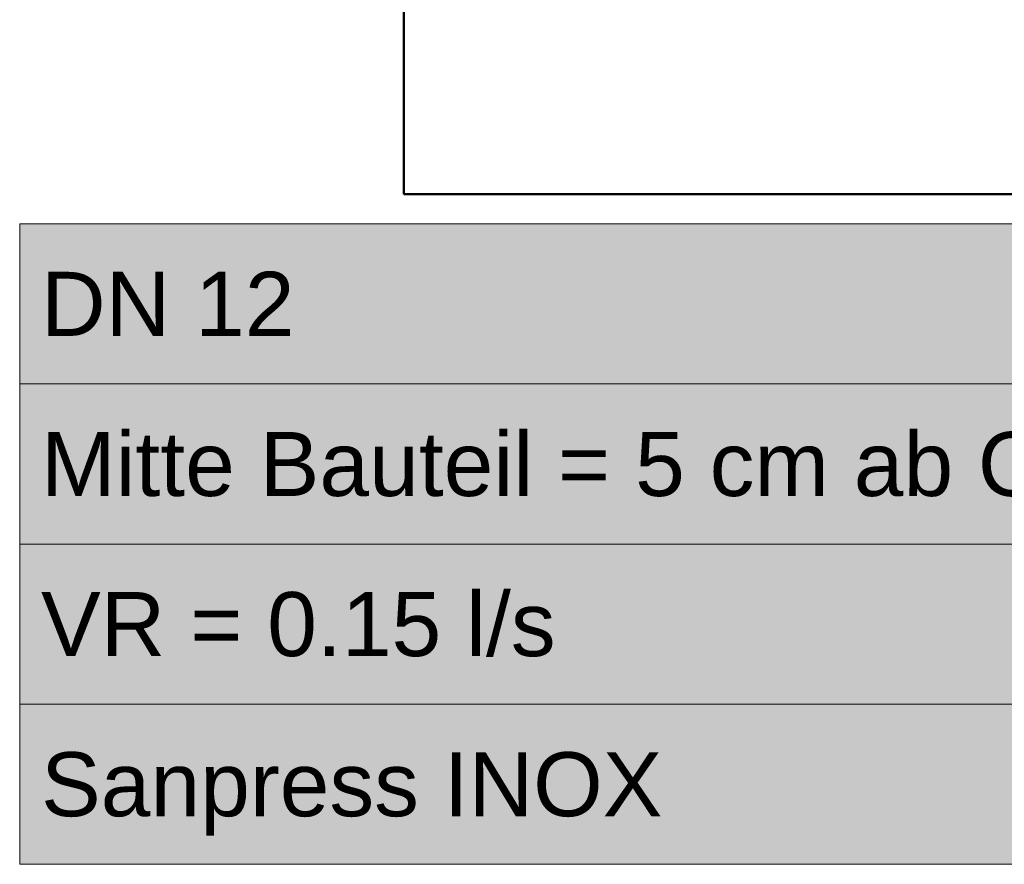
# Model space of a CAD drawing. Extents: x -132 to 668, y -61 to 533.
# Tile 16 of 256: x -15 to 16, y 147 to 173. Entities that reach past the tile are written whole.
import ezdxf

# ---------------------------------------------------------------- set-up
doc = ezdxf.new("R2010")
doc.units = 0
doc.layers.get('0').update_dxf_attribs({"lineweight": 5})
doc.layers.add('S_Warmwasser_Beschriftung-OG', color=1, linetype='Continuous', lineweight=18, true_color=0xff0000)
doc.layers.add('X_Geometrie-A07AMLO61N', color=3, linetype='Continuous', lineweight=50, true_color=0x00ff00)
doc.styles.get("Standard").update_dxf_attribs({"font": 'arial.ttf'})

# ---------------------------------------------------------------- blocks, each defined once
blk = doc.blocks.new('Referenz-A07AMLO71N', base_point=(-89.161, -60.051))
at = {"layer": 'X_Geometrie-A07AMLO61N', "color": 0, "linetype": 'Continuous', "ltscale": 0.5}
for p, q in [((-2.563, 254.933), (-2.563, 167.883)), ((-2.563, 167.883), (94.537, 167.883))]:
    blk.add_line(p, q, dxfattribs=at)
blk = doc.blocks.new('Bauteilbeschriftung-A07AMLQ51N', base_point=(-14.564, 146.957))
at = {"color": 0, "lineweight": -2}
for p, q in [((-14.564, 166.957), (24.085, 166.957)), ((-14.564, 146.957), (-14.564, 166.957)), ((24.085, 166.957), (24.085, 146.957)), ((-14.564, 161.957), (24.085, 161.957)), ((-14.564, 156.957), (24.085, 156.957)), ((-14.564, 151.957), (24.085, 151.957)), ((24.085, 146.957), (-14.564, 146.957))]:
    blk.add_line(p, q, dxfattribs=at)
at = {"color": 0, "linetype": 'ByBlock', "lineweight": -2, "ltscale": 0.18}
blk.add_line((24.085, 156.957), (39.886, 156.957), dxfattribs=at)
at = {"color": 7, "linetype": 'ByBlock', "lineweight": -2, "ltscale": 0.18, "true_color": 0xffffff}
for points in [[(-14.564, 146.957), (24.085, 146.957), (-14.564, 166.957)], [(24.085, 146.957), (-14.564, 166.957), (24.085, 166.957)]]:
    blk.add_solid(points, dxfattribs=at)
at = {"color": 0, "linetype": 'ByBlock', "lineweight": -2, "ltscale": 0.18, "char_height": 2, "attachment_point": 1}
for s, insert in [('{\\fArial;DN 12}', (-13.897, 165.457)), ('{\\fArial;Mitte Bauteil = 5 cm ab OKRD}', (-13.897, 160.457)), ('{\\fArial;VR = 0.15 l/s}', (-13.897, 155.457)), ('{\\fArial;Sanpress INOX}', (-13.897, 150.457))]:
    blk.add_mtext(s, dxfattribs=dict(at, insert=insert))

msp = doc.modelspace()

# ---------------------------------------------------------------- block references
at = {"color": 251, "lineweight": 25, "ltscale": 0.25, "true_color": 0x585858}
msp.add_blockref('Referenz-A07AMLO71N', (-89.161, -60.051), dxfattribs=at)
at = {"layer": 'S_Warmwasser_Beschriftung-OG', "ltscale": 0.18}
msp.add_blockref('Bauteilbeschriftung-A07AMLQ51N', (-14.564, 146.957), dxfattribs=at)

doc.saveas('drawing.dxf')
